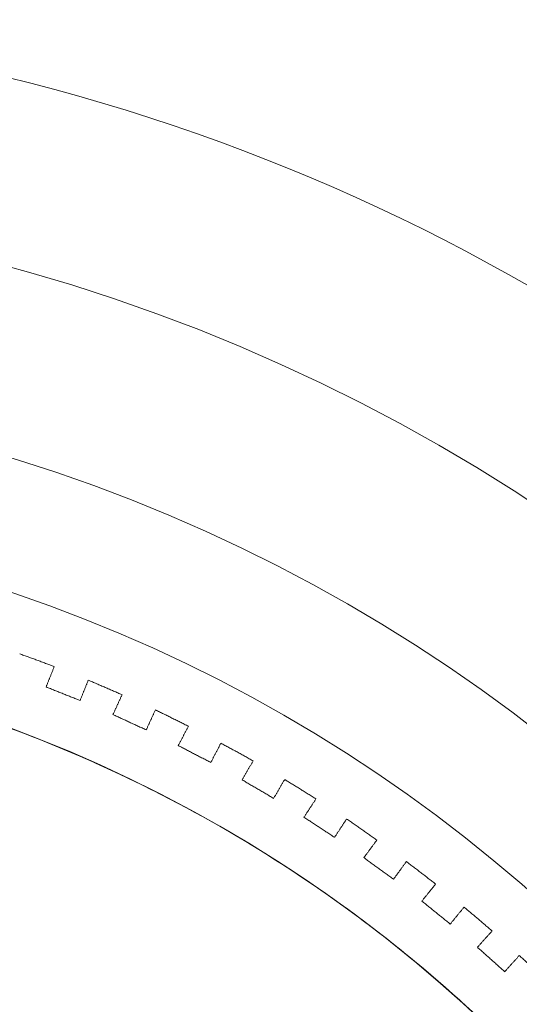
# Model space of a CAD drawing. Header units: millimetres. Extents: x -13921 to -12971, y -5231 to -4681.
# Tile 15 of 16: x -13179 to -13111, y -4816 to -4681. Entities that reach past the tile are written whole.
import ezdxf

# ---------------------------------------------------------------- set-up
doc = ezdxf.new("R2010")
doc.units = ezdxf.units.MM
doc.header["$MEASUREMENT"] = 0
doc.layers.add('Default', color=7, linetype='Continuous', lineweight=18, true_color=0x000000)

msp = doc.modelspace()

# ---------------------------------------------------------------- linework, layer by layer
at = {"layer": 'Default'}
for centre, radius in [((-13246.21, -4956.36, 411.21), 274.99), ((-13246.21, -4956.36, 417.21), 274.99), ((-13246.21, -4956.36, 414.21), 274.99), ((-13246.21, -4956.36, 404.71), 250), ((-13246.21, -4956.36, 398.21), 225), ((-13246.21, -4956.36, 398.21), 207.5), ((-13246.21, -4956.36, 392.4), 190), ((-13246.21, -4956.36, 398.21), 190), ((-13246.21, -4956.36, 395.3), 190)]:
    msp.add_arc(centre, radius, 270, 90, dxfattribs=at)
for points, weights, knots in [([(-13246.19, -4766.36, 23.11), (-13056.19, -4766.36, 23.11), (-13056.19, -4956.36, 23.11), (-13056.19, -5146.36, 23.11), (-13246.19, -5146.36, 23.11), (-13446.19, -5146.36, 23.11), (-13646.19, -5146.36, 23.11), (-13836.19, -5146.36, 23.11), (-13836.19, -4956.36, 23.11), (-13836.19, -4766.36, 23.11), (-13646.19, -4766.36, 23.11), (-13446.19, -4766.36, 23.11), (-13246.19, -4766.36, 23.11)], [1, 0.707106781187, 1, 0.707106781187, 1, 1, 1, 0.707106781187, 1, 0.707106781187, 1, 1, 1], [-2056.637061, -2056.637061, -2056.637061, -1742.477796, -1742.477796, -1428.318531, -1428.318531, -1028.318531, -1028.318531, -714.159265, -714.159265, -400, -400, 0, 0, 0]), ([(-13246.19, -4766.36, 398.12), (-13056.19, -4766.36, 398.12), (-13056.19, -4956.36, 398.12), (-13056.19, -5146.36, 398.12), (-13246.19, -5146.36, 398.12), (-13446.19, -5146.36, 398.12), (-13646.19, -5146.36, 398.12), (-13836.19, -5146.36, 398.12), (-13836.19, -4956.36, 398.12), (-13836.19, -4766.36, 398.12), (-13646.19, -4766.36, 398.12), (-13446.19, -4766.36, 398.12), (-13246.19, -4766.36, 398.12)], [1, 0.707106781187, 1, 0.707106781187, 1, 1, 1, 0.707106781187, 1, 0.707106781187, 1, 1, 1], [-2056.637061, -2056.637061, -2056.637061, -1742.477796, -1742.477796, -1428.318531, -1428.318531, -1028.318531, -1028.318531, -714.159265, -714.159265, -400, -400, 0, 0, 0]), ([(-13246.19, -4766.36, 210.61), (-13446.19, -4766.36, 210.61), (-13646.19, -4766.36, 210.61), (-13836.19, -4766.36, 210.61), (-13836.19, -4956.36, 210.61), (-13836.19, -5146.36, 210.61), (-13646.19, -5146.36, 210.61), (-13446.19, -5146.36, 210.61), (-13246.19, -5146.36, 210.61), (-13056.19, -5146.36, 210.61), (-13056.19, -4956.36, 210.61), (-13056.19, -4766.36, 210.61), (-13246.19, -4766.36, 210.61)], [1, 1, 1, 0.707106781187, 1, 0.707106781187, 1, 1, 1, 0.707106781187, 1, 0.707106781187, 1], [0, 0, 0, 400, 400, 714.159265, 714.159265, 1028.318531, 1028.318531, 1428.318531, 1428.318531, 1742.477796, 1742.477796, 2056.637061, 2056.637061, 2056.637061]), ([(-13246.19, -5146.36, 13.17), (-13056.19, -5146.36, 13.17), (-13056.19, -4956.36, 13.17), (-13056.19, -4766.36, 13.17), (-13246.19, -4766.36, 13.17)], [1, 0.707106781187, 1, 0.707106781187, 1], [1428.318531, 1428.318531, 1428.318531, 1742.477796, 1742.477796, 2056.637061, 2056.637061, 2056.637061]), ([(-13246.19, -5146.36, 28.17), (-13056.19, -5146.36, 28.17), (-13056.19, -4956.36, 28.17), (-13056.19, -4766.36, 28.17), (-13246.19, -4766.36, 28.17)], [1, 0.707106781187, 1, 0.707106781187, 1], [1428.318531, 1428.318531, 1428.318531, 1742.477796, 1742.477796, 2056.637061, 2056.637061, 2056.637061])]:
    msp.add_rational_spline(points, weights, degree=2, knots=knots, dxfattribs=at)
for points, weights in [([(-13174.27, -4769.74, 23.11), (-13176.62, -4768.83, 23.11), (-13178.99, -4767.99, 23.11)], [0.891866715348, 0.894249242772, 0.896779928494]), ([(-13174.27, -4769.74, 398.12), (-13176.62, -4768.83, 398.12), (-13178.99, -4767.99, 398.12)], [0.891866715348, 0.894249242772, 0.896779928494]), ([(-13178.99, -4767.99, 210.61), (-13176.62, -4768.83, 210.61), (-13174.27, -4769.74, 210.61)], [0.896779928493, 0.894249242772, 0.891866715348]), ([(-13165.01, -4773.58, 23.11), (-13167.31, -4772.56, 23.11), (-13169.63, -4771.59, 23.11)], [0.883018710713, 0.885086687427, 0.887299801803]), ([(-13165.01, -4773.58, 398.12), (-13167.31, -4772.56, 398.12), (-13169.63, -4771.59, 398.12)], [0.883018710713, 0.885086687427, 0.887299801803]), ([(-13169.63, -4771.59, 210.61), (-13167.31, -4772.56, 210.61), (-13165.01, -4773.58, 210.61)], [0.887299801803, 0.885086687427, 0.883018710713]), ([(-13155.95, -4777.88, 23.11), (-13158.19, -4776.74, 23.11), (-13160.46, -4775.66, 23.11)], [0.875396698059, 0.877161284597, 0.879068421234]), ([(-13155.95, -4777.88, 398.12), (-13158.19, -4776.74, 398.12), (-13160.46, -4775.66, 398.12)], [0.875396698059, 0.877161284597, 0.879068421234]), ([(-13160.46, -4775.66, 210.61), (-13158.19, -4776.74, 210.61), (-13155.95, -4777.88, 210.61)], [0.879068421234, 0.877161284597, 0.875396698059]), ([(-13147.11, -4782.62, 23.11), (-13149.3, -4781.38, 23.11), (-13151.51, -4780.19, 23.11)], [0.868960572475, 0.87043119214, 0.87204218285]), ([(-13147.11, -4782.62, 398.12), (-13149.3, -4781.38, 398.12), (-13151.51, -4780.19, 398.12)], [0.868960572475, 0.87043119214, 0.87204218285]), ([(-13151.51, -4780.19, 210.61), (-13149.3, -4781.38, 210.61), (-13147.11, -4782.62, 210.61)], [0.87204218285, 0.87043119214, 0.868960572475]), ([(-13138.53, -4787.81, 23.11), (-13140.65, -4786.46, 23.11), (-13142.8, -4785.16, 23.11)], [0.863676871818, 0.864861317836, 0.866184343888]), ([(-13138.53, -4787.81, 398.12), (-13140.65, -4786.46, 398.12), (-13142.8, -4785.16, 398.12)], [0.863676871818, 0.864861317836, 0.866184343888]), ([(-13142.8, -4785.16, 210.61), (-13140.65, -4786.46, 210.61), (-13138.53, -4787.81, 210.61)], [0.866184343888, 0.864861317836, 0.863676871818]), ([(-13130.21, -4793.42, 23.11), (-13132.26, -4791.96, 23.11), (-13134.35, -4790.55, 23.11)], [0.859518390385, 0.860422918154, 0.861464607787]), ([(-13130.21, -4793.42, 398.12), (-13132.26, -4791.96, 398.12), (-13134.35, -4790.55, 398.12)], [0.859518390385, 0.860422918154, 0.861464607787]), ([(-13134.35, -4790.55, 210.61), (-13132.26, -4791.96, 210.61), (-13130.21, -4793.42, 210.61)], [0.861464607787, 0.860422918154, 0.859518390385]), ([(-13122.19, -4799.44, 23.11), (-13124.17, -4797.88, 23.11), (-13126.18, -4796.37, 23.11)], [0.856463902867, 0.857093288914, 0.857858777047]), ([(-13122.19, -4799.44, 398.12), (-13124.17, -4797.88, 398.12), (-13126.18, -4796.37, 398.12)], [0.856463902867, 0.857093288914, 0.857858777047]), ([(-13126.18, -4796.37, 210.61), (-13124.17, -4797.88, 210.61), (-13122.19, -4799.44, 210.61)], [0.857858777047, 0.857093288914, 0.856463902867]), ([(-13114.48, -4805.85, 23.11), (-13116.37, -4804.19, 23.11), (-13118.31, -4802.59, 23.11)], [0.854497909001, 0.854855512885, 0.855348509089]), ([(-13114.48, -4805.85, 398.12), (-13116.37, -4804.19, 398.12), (-13118.31, -4802.59, 398.12)], [0.854497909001, 0.854855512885, 0.855348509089]), ([(-13118.31, -4802.59, 210.61), (-13116.37, -4804.19, 210.61), (-13114.48, -4805.85, 210.61)], [0.855348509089, 0.854855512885, 0.854497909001]), ([(-13110.76, -4809.19, 210.61), (-13108.91, -4810.89, 210.61), (-13107.1, -4812.64, 210.61)], [0.853921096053, 0.85369827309, 0.853610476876])]:
    msp.add_rational_spline(points, weights, degree=2, dxfattribs=at)
for points in [[(-13175.38, -4772.51, 23.11), (-13174.83, -4771.12, 23.11), (-13174.27, -4769.74, 23.11)], [(-13175.38, -4772.51, 398.12), (-13174.83, -4771.12, 398.12), (-13174.27, -4769.74, 398.12)], [(-13174.27, -4769.74, 217.75), (-13174.83, -4771.12, 217.75), (-13175.38, -4772.51, 217.75)], [(-13174.45, -4770.19, 23.11), (-13174.45, -4770.19, 210.61), (-13174.45, -4770.19, 398.12)], [(-13174.27, -4769.74, 23.11), (-13174.27, -4769.74, 210.61), (-13174.27, -4769.74, 398.12)], [(-13169.63, -4771.59, 23.11), (-13170.18, -4772.98, 23.11), (-13170.74, -4774.36, 23.11)], [(-13169.63, -4771.59, 398.12), (-13170.18, -4772.98, 398.12), (-13170.74, -4774.36, 398.12)], [(-13170.74, -4774.36, 217.75), (-13170.18, -4772.98, 217.75), (-13169.63, -4771.59, 217.75)], [(-13169.63, -4771.59, 398.12), (-13169.63, -4771.59, 210.61), (-13169.63, -4771.59, 23.11)], [(-13170.74, -4774.36, 23.11), (-13173.06, -4773.44, 23.11), (-13175.38, -4772.51, 23.11)], [(-13170.74, -4774.36, 398.12), (-13173.06, -4773.44, 398.12), (-13175.38, -4772.51, 398.12)], [(-13175.38, -4772.51, 23.11), (-13175.38, -4772.51, 210.61), (-13175.38, -4772.51, 398.12)], [(-13175.38, -4772.51, 217.75), (-13173.06, -4773.44, 217.75), (-13170.74, -4774.36, 217.75)], [(-13169.81, -4772.04, 23.11), (-13169.81, -4772.04, 210.61), (-13169.81, -4772.04, 398.12)], [(-13173.06, -4773.44, 23.11), (-13173.06, -4773.44, 210.61), (-13173.06, -4773.44, 398.12)], [(-13170.74, -4774.36, 23.11), (-13170.74, -4774.36, 210.61), (-13170.74, -4774.36, 398.12)], [(-13166.25, -4776.29, 23.11), (-13165.63, -4774.93, 23.11), (-13165.01, -4773.58, 23.11)], [(-13166.25, -4776.29, 398.12), (-13165.63, -4774.93, 398.12), (-13165.01, -4773.58, 398.12)], [(-13165.01, -4773.58, 217.75), (-13165.63, -4774.93, 217.75), (-13166.25, -4776.29, 217.75)], [(-13165.21, -4774.02, 23.11), (-13165.21, -4774.02, 210.61), (-13165.21, -4774.02, 398.12)], [(-13165.01, -4773.58, 23.11), (-13165.01, -4773.58, 210.61), (-13165.01, -4773.58, 398.12)], [(-13160.46, -4775.66, 23.11), (-13161.09, -4777.02, 23.11), (-13161.71, -4778.38, 23.11)], [(-13160.46, -4775.66, 398.12), (-13161.09, -4777.02, 398.12), (-13161.71, -4778.38, 398.12)], [(-13161.71, -4778.38, 217.75), (-13161.09, -4777.02, 217.75), (-13160.46, -4775.66, 217.75)], [(-13160.46, -4775.66, 398.12), (-13160.46, -4775.66, 210.61), (-13160.46, -4775.66, 23.11)], [(-13161.71, -4778.38, 23.11), (-13163.98, -4777.33, 23.11), (-13166.25, -4776.29, 23.11)], [(-13161.71, -4778.38, 398.12), (-13163.98, -4777.33, 398.12), (-13166.25, -4776.29, 398.12)], [(-13166.25, -4776.29, 23.11), (-13166.25, -4776.29, 210.61), (-13166.25, -4776.29, 398.12)], [(-13166.25, -4776.29, 217.75), (-13163.98, -4777.33, 217.75), (-13161.71, -4778.38, 217.75)], [(-13160.67, -4776.1, 23.11), (-13160.67, -4776.1, 210.61), (-13160.67, -4776.1, 398.12)], [(-13163.98, -4777.33, 23.11), (-13163.98, -4777.33, 210.61), (-13163.98, -4777.33, 398.12)], [(-13161.71, -4778.38, 23.11), (-13161.71, -4778.38, 210.61), (-13161.71, -4778.38, 398.12)], [(-13157.33, -4780.52, 23.11), (-13156.64, -4779.2, 23.11), (-13155.95, -4777.88, 23.11)], [(-13157.33, -4780.52, 398.12), (-13156.64, -4779.2, 398.12), (-13155.95, -4777.88, 398.12)], [(-13155.95, -4777.88, 217.75), (-13156.64, -4779.2, 217.75), (-13157.33, -4780.52, 217.75)], [(-13156.17, -4778.31, 23.11), (-13156.17, -4778.31, 210.61), (-13156.17, -4778.31, 398.12)], [(-13155.95, -4777.88, 23.11), (-13155.95, -4777.88, 210.61), (-13155.95, -4777.88, 398.12)], [(-13152.89, -4782.83, 23.11), (-13155.11, -4781.68, 23.11), (-13157.33, -4780.52, 23.11)], [(-13152.89, -4782.83, 398.12), (-13155.11, -4781.68, 398.12), (-13157.33, -4780.52, 398.12)], [(-13157.33, -4780.52, 23.11), (-13157.33, -4780.52, 210.61), (-13157.33, -4780.52, 398.12)], [(-13157.33, -4780.52, 217.75), (-13155.11, -4781.68, 217.75), (-13152.89, -4782.83, 217.75)], [(-13151.51, -4780.19, 23.11), (-13152.2, -4781.51, 23.11), (-13152.89, -4782.83, 23.11)], [(-13151.51, -4780.19, 398.12), (-13152.2, -4781.51, 398.12), (-13152.89, -4782.83, 398.12)], [(-13152.89, -4782.83, 217.75), (-13152.2, -4781.51, 217.75), (-13151.51, -4780.19, 217.75)], [(-13151.74, -4780.62, 23.11), (-13151.74, -4780.62, 210.61), (-13151.74, -4780.62, 398.12)], [(-13151.51, -4780.19, 398.12), (-13151.51, -4780.19, 210.61), (-13151.51, -4780.19, 23.11)], [(-13155.11, -4781.68, 23.11), (-13155.11, -4781.68, 210.61), (-13155.11, -4781.68, 398.12)], [(-13152.89, -4782.83, 23.11), (-13152.89, -4782.83, 210.61), (-13152.89, -4782.83, 398.12)], [(-13148.62, -4785.2, 23.11), (-13147.87, -4783.91, 23.11), (-13147.11, -4782.62, 23.11)], [(-13148.62, -4785.2, 398.12), (-13147.87, -4783.91, 398.12), (-13147.11, -4782.62, 398.12)], [(-13147.11, -4782.62, 217.75), (-13147.87, -4783.91, 217.75), (-13148.62, -4785.2, 217.75)], [(-13147.36, -4783.04, 23.11), (-13147.36, -4783.04, 210.61), (-13147.36, -4783.04, 398.12)], [(-13147.11, -4782.62, 23.11), (-13147.11, -4782.62, 210.61), (-13147.11, -4782.62, 398.12)], [(-13144.31, -4787.73, 23.11), (-13146.47, -4786.46, 23.11), (-13148.62, -4785.2, 23.11)], [(-13144.31, -4787.73, 398.12), (-13146.47, -4786.46, 398.12), (-13148.62, -4785.2, 398.12)], [(-13148.62, -4785.2, 23.11), (-13148.62, -4785.2, 210.61), (-13148.62, -4785.2, 398.12)], [(-13148.62, -4785.2, 217.75), (-13146.47, -4786.46, 217.75), (-13144.31, -4787.73, 217.75)], [(-13142.8, -4785.16, 23.11), (-13143.56, -4786.44, 23.11), (-13144.31, -4787.73, 23.11)], [(-13142.8, -4785.16, 398.12), (-13143.56, -4786.44, 398.12), (-13144.31, -4787.73, 398.12)], [(-13144.31, -4787.73, 217.75), (-13143.56, -4786.44, 217.75), (-13142.8, -4785.16, 217.75)], [(-13142.8, -4785.16, 398.12), (-13142.8, -4785.16, 210.61), (-13142.8, -4785.16, 23.11)], [(-13146.47, -4786.46, 23.11), (-13146.47, -4786.46, 210.61), (-13146.47, -4786.46, 398.12)], [(-13143.05, -4785.57, 23.11), (-13143.05, -4785.57, 210.61), (-13143.05, -4785.57, 398.12)], [(-13144.31, -4787.73, 23.11), (-13144.31, -4787.73, 210.61), (-13144.31, -4787.73, 398.12)], [(-13140.17, -4790.3, 23.11), (-13139.35, -4789.06, 23.11), (-13138.53, -4787.81, 23.11)], [(-13140.17, -4790.3, 398.12), (-13139.35, -4789.06, 398.12), (-13138.53, -4787.81, 398.12)], [(-13138.53, -4787.81, 217.75), (-13139.35, -4789.06, 217.75), (-13140.17, -4790.3, 217.75)], [(-13138.53, -4787.81, 23.11), (-13138.53, -4787.81, 210.61), (-13138.53, -4787.81, 398.12)], [(-13138.79, -4788.21, 23.11), (-13138.79, -4788.21, 210.61), (-13138.79, -4788.21, 398.12)], [(-13135.99, -4793.05, 23.11), (-13138.08, -4791.68, 23.11), (-13140.17, -4790.3, 23.11)], [(-13135.99, -4793.05, 398.12), (-13138.08, -4791.68, 398.12), (-13140.17, -4790.3, 398.12)], [(-13140.17, -4790.3, 23.11), (-13140.17, -4790.3, 210.61), (-13140.17, -4790.3, 398.12)], [(-13140.17, -4790.3, 217.75), (-13138.08, -4791.68, 217.75), (-13135.99, -4793.05, 217.75)], [(-13134.35, -4790.55, 23.11), (-13135.17, -4791.8, 23.11), (-13135.99, -4793.05, 23.11)], [(-13134.35, -4790.55, 398.12), (-13135.17, -4791.8, 398.12), (-13135.99, -4793.05, 398.12)], [(-13135.99, -4793.05, 217.75), (-13135.17, -4791.8, 217.75), (-13134.35, -4790.55, 217.75)], [(-13134.35, -4790.55, 398.12), (-13134.35, -4790.55, 210.61), (-13134.35, -4790.55, 23.11)], [(-13138.08, -4791.68, 23.11), (-13138.08, -4791.68, 210.61), (-13138.08, -4791.68, 398.12)], [(-13134.61, -4790.96, 23.11), (-13134.61, -4790.96, 210.61), (-13134.61, -4790.96, 398.12)], [(-13135.99, -4793.05, 23.11), (-13135.99, -4793.05, 210.61), (-13135.99, -4793.05, 398.12)], [(-13131.98, -4795.83, 23.11), (-13131.09, -4794.62, 23.11), (-13130.21, -4793.42, 23.11)], [(-13131.98, -4795.83, 398.12), (-13131.09, -4794.62, 398.12), (-13130.21, -4793.42, 398.12)], [(-13130.21, -4793.42, 217.75), (-13131.09, -4794.62, 217.75), (-13131.98, -4795.83, 217.75)], [(-13130.5, -4793.81, 23.11), (-13130.5, -4793.81, 210.61), (-13130.5, -4793.81, 398.12)], [(-13130.21, -4793.42, 23.11), (-13130.21, -4793.42, 210.61), (-13130.21, -4793.42, 398.12)], [(-13127.94, -4798.78, 23.11), (-13129.96, -4797.3, 23.11), (-13131.98, -4795.83, 23.11)], [(-13127.94, -4798.78, 398.12), (-13129.96, -4797.3, 398.12), (-13131.98, -4795.83, 398.12)], [(-13131.98, -4795.83, 23.11), (-13131.98, -4795.83, 210.61), (-13131.98, -4795.83, 398.12)], [(-13131.98, -4795.83, 217.75), (-13129.96, -4797.3, 217.75), (-13127.94, -4798.78, 217.75)], [(-13129.96, -4797.3, 23.11), (-13129.96, -4797.3, 210.61), (-13129.96, -4797.3, 398.12)], [(-13126.18, -4796.37, 23.11), (-13127.06, -4797.57, 23.11), (-13127.94, -4798.78, 23.11)], [(-13126.18, -4796.37, 398.12), (-13127.06, -4797.57, 398.12), (-13127.94, -4798.78, 398.12)], [(-13127.94, -4798.78, 217.75), (-13127.06, -4797.57, 217.75), (-13126.18, -4796.37, 217.75)], [(-13126.46, -4796.76, 23.11), (-13126.46, -4796.76, 210.61), (-13126.46, -4796.76, 398.12)], [(-13126.18, -4796.37, 398.12), (-13126.18, -4796.37, 210.61), (-13126.18, -4796.37, 23.11)], [(-13127.94, -4798.78, 23.11), (-13127.94, -4798.78, 210.61), (-13127.94, -4798.78, 398.12)], [(-13124.07, -4801.76, 23.11), (-13123.13, -4800.6, 23.11), (-13122.19, -4799.44, 23.11)], [(-13124.07, -4801.76, 398.12), (-13123.13, -4800.6, 398.12), (-13122.19, -4799.44, 398.12)], [(-13122.19, -4799.44, 217.75), (-13123.13, -4800.6, 217.75), (-13124.07, -4801.76, 217.75)], [(-13122.5, -4799.81, 23.11), (-13122.5, -4799.81, 210.61), (-13122.5, -4799.81, 398.12)], [(-13122.19, -4799.44, 23.11), (-13122.19, -4799.44, 210.61), (-13122.19, -4799.44, 398.12)], [(-13120.19, -4804.9, 23.11), (-13122.13, -4803.33, 23.11), (-13124.07, -4801.76, 23.11)], [(-13120.19, -4804.9, 398.12), (-13122.13, -4803.33, 398.12), (-13124.07, -4801.76, 398.12)], [(-13124.07, -4801.76, 23.11), (-13124.07, -4801.76, 210.61), (-13124.07, -4801.76, 398.12)], [(-13124.07, -4801.76, 217.75), (-13122.13, -4803.33, 217.75), (-13120.19, -4804.9, 217.75)], [(-13118.31, -4802.59, 23.11), (-13119.25, -4803.75, 23.11), (-13120.19, -4804.9, 23.11)], [(-13118.31, -4802.59, 398.12), (-13119.25, -4803.75, 398.12), (-13120.19, -4804.9, 398.12)], [(-13120.19, -4804.9, 217.75), (-13119.25, -4803.75, 217.75), (-13118.31, -4802.59, 217.75)], [(-13118.31, -4802.59, 398.12), (-13118.31, -4802.59, 210.61), (-13118.31, -4802.59, 23.11)], [(-13122.13, -4803.33, 23.11), (-13122.13, -4803.33, 210.61), (-13122.13, -4803.33, 398.12)], [(-13118.61, -4802.96, 23.11), (-13118.61, -4802.96, 210.61), (-13118.61, -4802.96, 398.12)], [(-13120.19, -4804.9, 23.11), (-13120.19, -4804.9, 210.61), (-13120.19, -4804.9, 398.12)], [(-13116.48, -4808.07, 23.11), (-13115.48, -4806.96, 23.11), (-13114.48, -4805.85, 23.11)], [(-13116.48, -4808.07, 398.12), (-13115.48, -4806.96, 398.12), (-13114.48, -4805.85, 398.12)], [(-13114.48, -4805.85, 217.75), (-13115.48, -4806.96, 217.75), (-13116.48, -4808.07, 217.75)], [(-13114.81, -4806.21, 23.11), (-13114.81, -4806.21, 210.61), (-13114.81, -4806.21, 398.12)], [(-13114.48, -4805.85, 23.11), (-13114.48, -4805.85, 210.61), (-13114.48, -4805.85, 398.12)], [(-13112.75, -4811.41, 23.11), (-13114.61, -4809.74, 23.11), (-13116.48, -4808.07, 23.11)], [(-13112.75, -4811.41, 398.12), (-13114.61, -4809.74, 398.12), (-13116.48, -4808.07, 398.12)], [(-13116.48, -4808.07, 23.11), (-13116.48, -4808.07, 210.61), (-13116.48, -4808.07, 398.12)], [(-13116.48, -4808.07, 217.75), (-13114.61, -4809.74, 217.75), (-13112.75, -4811.41, 217.75)], [(-13110.76, -4809.19, 23.11), (-13111.76, -4810.3, 23.11), (-13112.75, -4811.41, 23.11)], [(-13110.76, -4809.19, 398.12), (-13111.76, -4810.3, 398.12), (-13112.75, -4811.41, 398.12)], [(-13112.75, -4811.41, 217.75), (-13111.76, -4810.3, 217.75), (-13110.76, -4809.19, 217.75)], [(-13110.76, -4809.19, 398.12), (-13110.76, -4809.19, 210.61), (-13110.76, -4809.19, 23.11)], [(-13114.61, -4809.74, 23.11), (-13114.61, -4809.74, 210.61), (-13114.61, -4809.74, 398.12)], [(-13111.08, -4809.55, 23.11), (-13111.08, -4809.55, 210.61), (-13111.08, -4809.55, 398.12)], [(-13112.75, -4811.41, 23.11), (-13112.75, -4811.41, 210.61), (-13112.75, -4811.41, 398.12)]]:
    msp.add_open_spline(points, degree=2, dxfattribs=at)

doc.saveas('drawing.dxf')
